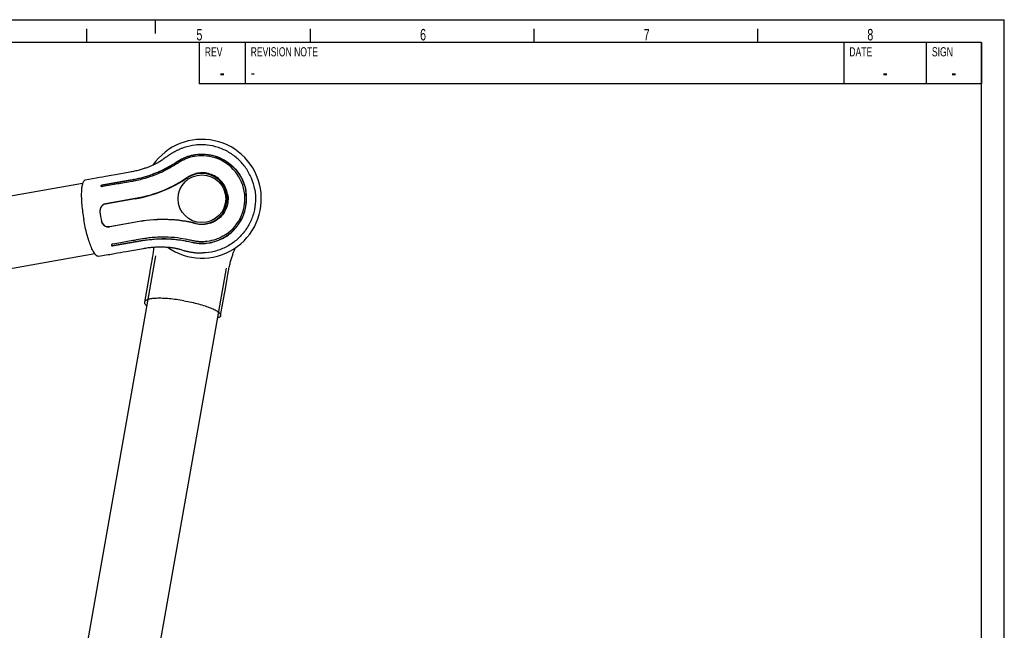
# Model space of a CAD drawing. Extents: x 0 to 420, y 0 to 297.
# Tile 9 of 9: x 205 to 420, y 164 to 297. Entities that reach past the tile are written whole.
import ezdxf

# ---------------------------------------------------------------- set-up
doc = ezdxf.new("R2010")
doc.units = 0
doc.header["$LTSCALE"] = 23.1
for name, color, linetype in [('102181_DXF_CONTINUOUS_LINE', 7, 'CONTINUOUS'), ('102188_DXF_CONTINUOUS_LINE', 7, 'CONTINUOUS'), ('102333-L_DXF_FORMAT', 7, 'CONTINUOUS'), ('105-5475-01_DXF_CONTINUOUS', 7, 'CONTINUOUS')]:
    doc.layers.add(name, color=color, linetype=linetype)
doc.styles.get("Standard").update_dxf_attribs({"font": 'txt', "width": 0.7})
doc.styles.add('TEXTSTYLE_2', font='txt', dxfattribs={"width": 0.7})

msp = doc.modelspace()

# ---------------------------------------------------------------- linework, layer by layer
at = {"layer": '102181_DXF_CONTINUOUS_LINE', "color": 7, "linetype": 'CONTINUOUS'}
for p, q in [((219.07, 261.3), (71.44, 235.27)), ((221.78, 245.93), (74.15, 219.9))]:
    msp.add_line(p, q, dxfattribs=at)
at = {"layer": '102188_DXF_CONTINUOUS_LINE', "color": 7, "linetype": 'CONTINUOUS'}
for p, q in [((234.98, 245.53), (218.94, 154.55)), ((250.34, 242.82), (234.3, 151.84))]:
    msp.add_line(p, q, dxfattribs=at)
at = {"layer": '102333-L_DXF_FORMAT', "color": 7, "linetype": 'CONTINUOUS'}
for p, q in [((0, 297), (420, 297)), ((235, 294), (235, 297)), ((420, 0), (420, 297)), ((220, 292), (220, 295)), ((268.75, 292), (268.75, 295)), ((317.5, 292), (317.5, 295)), ((366.25, 292), (366.25, 295)), ((415, 292), (25, 292)), ((415, 292), (244.5, 292)), ((244.5, 292), (244.5, 283)), ((254.5, 292), (254.5, 283)), ((385, 292), (385, 283)), ((403, 292), (403, 283)), ((415, 292), (415, 283)), ((415, 5), (415, 292)), ((415, 283), (244.5, 283))]:
    msp.add_line(p, q, dxfattribs=at)
at = {"layer": '105-5475-01_DXF_CONTINUOUS', "color": 7, "linetype": 'CONTINUOUS'}
for p, q in [((236.67, 266.58), (236.59, 266.52)), ((236.8, 266.67), (236.67, 266.58)), ((237.18, 266.96), (236.8, 266.67)), ((237.31, 267.05), (237.18, 266.96)), ((237.44, 267.14), (237.31, 267.05)), ((222.07, 262.48), (219.63, 262.05)), ((224.06, 262.83), (223.41, 262.71)), ((225.32, 263.05), (224.06, 262.83)), ((226.24, 263.21), (225.32, 263.05)), ((223.43, 260.62), (223.3, 260.59)), ((230.57, 257.99), (224.09, 256.85)), ((230.57, 257.96), (224.1, 256.82)), ((231.45, 253), (224.97, 251.86)), ((231.45, 252.98), (224.98, 251.84)), ((225.64, 248.07), (225.52, 248.04)), ((228.56, 246.48), (231.49, 247)), ((231.49, 247), (232.32, 247.14)), ((239.93, 247.05), (240.02, 247.02)), ((240.02, 247.02), (240.12, 246.99)), ((240.12, 246.99), (240.27, 246.95)), ((240.27, 246.95), (240.74, 246.81)), ((222.56, 245.42), (224.65, 245.79)), ((226.67, 246.15), (227.31, 246.26)), ((240.74, 246.81), (240.88, 246.77)), ((240.88, 246.77), (241.04, 246.72)), ((241.04, 246.72), (241.21, 246.68)), ((250.75, 241.43), (250.89, 242.26))]:
    msp.add_line(p, q, dxfattribs=at)
for points in [[(241.21, 269.12), (241.04, 269.06), (240.88, 269.01), (240.73, 268.95), (240.58, 268.89), (240.43, 268.83), (240.29, 268.77), (240.15, 268.71), (240.02, 268.65), (239.88, 268.59), (239.75, 268.53), (239.63, 268.47), (239.5, 268.41), (239.38, 268.35), (239.27, 268.29), (239.15, 268.23), (239.04, 268.16), (238.93, 268.1), (238.82, 268.04), (238.72, 267.98), (238.62, 267.92), (238.52, 267.86), (238.42, 267.8), (238.32, 267.74), (238.23, 267.68), (238.14, 267.63), (238.05, 267.57), (237.97, 267.51), (237.89, 267.46), (237.81, 267.4), (237.73, 267.35), (237.65, 267.3), (237.58, 267.24), (237.44, 267.14)], [(236.59, 266.52), (236.5, 266.46), (236.46, 266.43), (236.42, 266.4), (236.38, 266.37), (236.33, 266.34), (236.29, 266.31), (236.24, 266.28), (236.19, 266.24), (236.13, 266.21), (236.07, 266.17), (236.01, 266.13), (235.95, 266.09), (235.88, 266.05), (235.8, 266.01), (235.73, 265.96), (235.64, 265.91), (235.56, 265.86), (235.46, 265.81), (235.36, 265.76), (235.25, 265.7), (235.14, 265.64), (235.03, 265.58), (234.91, 265.53), (234.78, 265.46), (234.65, 265.4), (234.51, 265.34), (234.37, 265.27), (234.22, 265.21), (234.07, 265.14), (233.91, 265.07), (233.75, 265.01), (233.59, 264.94), (233.42, 264.87), (233.24, 264.81), (233.06, 264.74), (232.87, 264.67), (232.68, 264.6), (232.48, 264.54), (232.28, 264.47), (232.07, 264.4), (231.85, 264.34), (231.63, 264.27), (231.4, 264.21), (231.16, 264.14), (230.91, 264.08), (230.67, 264.02), (230.42, 263.97), (230.17, 263.91), (229.91, 263.86), (229.65, 263.81), (229.39, 263.77), (226.24, 263.21)], [(223.41, 262.71), (222.74, 262.6), (222.07, 262.48)], [(232.32, 247.14), (232.58, 247.19), (232.84, 247.23), (233.1, 247.27), (233.36, 247.31), (233.61, 247.34), (233.86, 247.37), (234.11, 247.4), (234.36, 247.42), (234.6, 247.44), (234.83, 247.45), (235.06, 247.46), (235.28, 247.47), (235.49, 247.48), (235.7, 247.48), (235.9, 247.49), (236.1, 247.49), (236.3, 247.49), (236.48, 247.48), (236.67, 247.48), (236.84, 247.47), (237.02, 247.46), (237.19, 247.45), (237.36, 247.44), (237.52, 247.43), (237.67, 247.42), (237.82, 247.41), (237.97, 247.39), (238.11, 247.38), (238.24, 247.36), (238.37, 247.35), (238.49, 247.33), (238.61, 247.32), (238.73, 247.3), (238.83, 247.28), (238.93, 247.27), (239.02, 247.25), (239.11, 247.24), (239.2, 247.22), (239.28, 247.2), (239.35, 247.19), (239.42, 247.17), (239.49, 247.16), (239.55, 247.14), (239.61, 247.13), (239.67, 247.12), (239.73, 247.1), (239.78, 247.09), (239.83, 247.08), (239.88, 247.06), (239.93, 247.05)], [(234.56, 247.43), (234.54, 247.23), (234.52, 246.99), (234.5, 246.74), (234.47, 246.49), (234.43, 246.23), (234.4, 245.97), (234.36, 245.72), (234.32, 245.46), (234.27, 245.19), (234.22, 244.92), (233.82, 242.63)], [(250.89, 242.26), (250.94, 242.52), (250.99, 242.78), (251.04, 243.04), (251.09, 243.29), (251.15, 243.54), (251.21, 243.79), (251.27, 244.03), (251.33, 244.27), (251.4, 244.5), (251.46, 244.73), (251.53, 244.94), (251.59, 245.15), (251.66, 245.36), (251.73, 245.56), (251.8, 245.75), (251.86, 245.94), (251.93, 246.12), (252, 246.29), (252.07, 246.46), (252.13, 246.63), (252.2, 246.79), (252.27, 246.95), (252.33, 247.1), (252.4, 247.25), (252.42, 247.29)], [(224.65, 245.79), (225, 245.85), (225.34, 245.91), (225.68, 245.97)], [(225.68, 245.97), (226.34, 246.09), (226.67, 246.15)], [(227.31, 246.26), (227.95, 246.37), (228.56, 246.48)], [(241.21, 246.68), (241.29, 246.65), (241.38, 246.63), (241.47, 246.61), (241.57, 246.58), (241.66, 246.56), (241.76, 246.54), (241.86, 246.51), (241.97, 246.49), (242.08, 246.46), (242.19, 246.44), (242.3, 246.42), (242.41, 246.4), (242.53, 246.37), (242.65, 246.35), (242.77, 246.33), (242.89, 246.31), (243.02, 246.29), (243.15, 246.28), (243.28, 246.26), (243.41, 246.24), (243.55, 246.23), (243.69, 246.21), (243.83, 246.2), (243.98, 246.19), (244.13, 246.18), (244.28, 246.17), (244.43, 246.16), (244.59, 246.16), (244.75, 246.15), (244.91, 246.15), (245.08, 246.15), (245.26, 246.16)], [(233.82, 242.63), (233.77, 242.34), (233.71, 242.04), (232.55, 235.44)], [(250.12, 237.89), (250.59, 240.57), (250.75, 241.43)], [(249.72, 235.62), (250.01, 237.26), (250.12, 237.89)], [(249.17, 232.51), (249.66, 235.28), (249.72, 235.62)]]:
    msp.add_lwpolyline(points, dxfattribs=at)
msp.add_circle((245.09, 257.97), 5.2, dxfattribs=at)
for centre, radius, start, end in [((245.09, 257.97), 12.95, 234.4521, 145.5479), ((245.09, 257.97), 9.37, 10.0038, 76.1448), ((225.35, 287.56), 30.06, 279.9977, 303.7368), ((245.09, 257.97), 5.52, 256.5124, 123.4876), ((223.32, 260.78), 0.214, 190.0097, 192.3259), ((223.29, 260.75), 0.183, 176.6406, 185.6921), ((245.09, 257.97), 9.37, 303.8552, 9.9962), ((224.36, 255.33), 1.52, 100, 186.8981), ((244.02, 257.78), 21.35, 187.0917, 192.9083), ((242.71, 257.55), 20, 186.8981, 193.1019), ((236.67, 223.4), 30.06, 76.2632, 100.0023), ((224.71, 253.36), 1.52, 193.1019, 280), ((225.56, 247.89), 0.183, 194.3079, 203.3594), ((225.59, 247.87), 0.214, 187.6741, 189.9903)]:
    msp.add_arc(centre, radius, start, end, dxfattribs=at)
for points, knots in [([(256.59, 259.99), (256.44, 260.82), (255.96, 262.46), (254.75, 264.7), (253.35, 266.31), (252.06, 267.39), (250.65, 268.33), (248.72, 269.22), (246.64, 269.67), (244.95, 269.76), (243.26, 269.66), (242.01, 269.39), (241.21, 269.12)], [0, 0, 0, 0, 0.124952, 0.249907, 0.374863, 0.437431, 0.499999, 0.624954, 0.749909, 0.812477, 0.875045, 1, 1, 1, 1]), ([(239.71, 266.08), (240.02, 266.28), (240.66, 266.66), (241.81, 267.17), (243.11, 267.54), (244.63, 267.74), (246.03, 267.7), (247.5, 267.44), (248.89, 266.99), (250.29, 266.25), (251.57, 265.3), (252.68, 264.15), (253.59, 262.82), (254.16, 261.6), (254.51, 260.52), (254.64, 259.95), (254.69, 259.66)], [0, 0, 0, 0, 0.057384, 0.115006, 0.196507, 0.265858, 0.352158, 0.41307, 0.498305, 0.577687, 0.65904, 0.745439, 0.824064, 0.908588, 0.954186, 1, 1, 1, 1]), ([(239.71, 266.04), (240, 266.23), (240.6, 266.59), (241.93, 267.2), (243.81, 267.69), (245.8, 267.71), (247.4, 267.42), (248.97, 266.93), (250.8, 265.95), (252.34, 264.52), (253.32, 263.17), (253.92, 262.06), (254.38, 260.88), (254.58, 260.07), (254.65, 259.65)], [0, 0, 0, 0, 0.052855, 0.108798, 0.228278, 0.353136, 0.416537, 0.480339, 0.608749, 0.738351, 0.80361, 0.869008, 0.934486, 1, 1, 1, 1]), ([(247.33, 267.06), (246.55, 267.26), (245.09, 267.42), (243.07, 267.18), (241.64, 266.71), (240.62, 266.21), (240.13, 265.92), (239.89, 265.76)], [0, 0, 0, 0, 0.312013, 0.561363, 0.781044, 0.88863, 1, 1, 1, 1]), ([(229.86, 262.12), (231.18, 262.36), (233.67, 263), (236.59, 264.24), (238.52, 265.32), (239.37, 265.86), (239.71, 266.08)], [0, 0, 0, 0, 0.378784, 0.7174, 0.886853, 1, 1, 1, 1]), ([(229.86, 262.09), (230.8, 262.26), (232.64, 262.68), (235.25, 263.61), (237.61, 264.73), (239.05, 265.6), (239.71, 266.04)], [0, 0, 0, 0, 0.267049, 0.528321, 0.775629, 1, 1, 1, 1]), ([(239.89, 265.76), (239.75, 265.67), (239.06, 265.22), (237.57, 264.34), (235.69, 263.45), (233.86, 262.76), (232.41, 262.31), (231.07, 261.98), (230.27, 261.82), (229.92, 261.76)], [0, 0, 0, 0, 0.045663, 0.2294, 0.480782, 0.618909, 0.773644, 0.901382, 1, 1, 1, 1]), ([(219.63, 262.05), (219.57, 262.04), (219.45, 261.98), (219.3, 261.82), (219.17, 261.59), (219.06, 261.29), (218.97, 260.92), (218.89, 260.48), (218.84, 259.97), (218.79, 259.18), (218.8, 258.07), (218.89, 256.62), (219.07, 255.05), (219.23, 253.97), (219.33, 253.42)], [0, 0, 0, 0, 0.020034, 0.043551, 0.072734, 0.108621, 0.151601, 0.201716, 0.258795, 0.322514, 0.467981, 0.633482, 0.813093, 1, 1, 1, 1]), ([(229.86, 262.12), (228.75, 261.93), (226.55, 261.54), (224.34, 261.15), (223.24, 260.96)], [0, 0, 0, 0, 0.5, 1, 1, 1, 1]), ([(223.25, 260.93), (224.35, 261.12), (226.55, 261.51), (228.76, 261.89), (229.86, 262.09)], [0, 0, 0, 0, 0.5, 1, 1, 1, 1]), ([(241.99, 262.65), (240.34, 261.51), (236.67, 259.52), (232.66, 258.36), (230.57, 257.99)], [0, 0, 0, 0, 0.485728, 1, 1, 1, 1]), ([(250.7, 258.95), (250.61, 259.43), (250.32, 260.38), (249.53, 261.62), (248.46, 262.62), (247.19, 263.3), (245.82, 263.64), (244.44, 263.63), (243.14, 263.3), (242.35, 262.89), (241.99, 262.65)], [0, 0, 0, 0, 0.130736, 0.261011, 0.390275, 0.517856, 0.643059, 0.765244, 0.88406, 1, 1, 1, 1]), ([(223.1, 260.75), (223.1, 260.77), (223.1, 260.82), (223.13, 260.89), (223.17, 260.94), (223.22, 260.95), (223.24, 260.96)], [0, 0, 0, 0, 0.279917, 0.527455, 0.75607, 1, 1, 1, 1]), ([(223.11, 260.76), (223.11, 260.78), (223.11, 260.81), (223.14, 260.86), (223.18, 260.91), (223.22, 260.92), (223.24, 260.93)], [0, 0, 0, 0, 0.210139, 0.433809, 0.689926, 1, 1, 1, 1]), ([(223.3, 260.59), (223.28, 260.59), (223.24, 260.59), (223.16, 260.63), (223.12, 260.69), (223.11, 260.74)], [0, 0, 0, 0, 0.243261, 0.46985, 1, 1, 1, 1]), ([(229.92, 261.76), (229.33, 261.65), (228.25, 261.46), (226.67, 261.19), (225.1, 260.91), (224.01, 260.72), (223.43, 260.62)], [0, 0, 0, 0, 0.270891, 0.500242, 0.729758, 1, 1, 1, 1]), ([(256.59, 259.99), (256.73, 259.16), (256.85, 257.46), (256.47, 254.94), (255.71, 252.95), (254.86, 251.49), (253.86, 250.13), (252.35, 248.63), (250.55, 247.5), (248.99, 246.84), (247.37, 246.35), (246.1, 246.18), (245.26, 246.16)], [0, 0, 0, 0, 0.124952, 0.249907, 0.374863, 0.437431, 0.499999, 0.624954, 0.749909, 0.812477, 0.875045, 1, 1, 1, 1]), ([(242.8, 248.54), (243.13, 248.46), (243.82, 248.32), (245.28, 248.21), (247.21, 248.39), (249.09, 249.06), (250.49, 249.87), (251.8, 250.86), (253.19, 252.42), (254.14, 254.29), (254.6, 255.89), (254.79, 257.14), (254.82, 258.4), (254.72, 259.24), (254.65, 259.65)], [0, 0, 0, 0, 0.052855, 0.108798, 0.228278, 0.353136, 0.416537, 0.480339, 0.608749, 0.738351, 0.80361, 0.869008, 0.934486, 1, 1, 1, 1]), ([(242.81, 248.5), (243.17, 248.41), (243.9, 248.28), (245.16, 248.19), (246.5, 248.29), (248, 248.63), (249.3, 249.14), (250.6, 249.89), (251.74, 250.79), (252.82, 251.96), (253.69, 253.29), (254.34, 254.75), (254.74, 256.31), (254.86, 257.65), (254.81, 258.78), (254.74, 259.37), (254.69, 259.66)], [0, 0, 0, 0, 0.057384, 0.115006, 0.196507, 0.265858, 0.352158, 0.41307, 0.498305, 0.577687, 0.65904, 0.745439, 0.824064, 0.908588, 0.954186, 1, 1, 1, 1]), ([(250.7, 258.95), (250.78, 258.47), (250.82, 257.49), (250.51, 256.05), (249.85, 254.75), (248.89, 253.67), (247.71, 252.88), (246.42, 252.42), (245.08, 252.28), (244.2, 252.4), (243.78, 252.51)], [0, 0, 0, 0, 0.130736, 0.261011, 0.390275, 0.517856, 0.643059, 0.765244, 0.88406, 1, 1, 1, 1]), ([(224.09, 256.85), (223.9, 256.81), (223.53, 256.67), (223.09, 256.26), (222.84, 255.73), (222.81, 255.33), (222.84, 255.14)], [0, 0, 0, 0, 0.252109, 0.501927, 0.750416, 1, 1, 1, 1]), ([(222.56, 245.42), (222.5, 245.41), (222.37, 245.42), (222.17, 245.52), (221.97, 245.69), (221.76, 245.94), (221.55, 246.26), (221.33, 246.65), (221.11, 247.1), (220.8, 247.83), (220.42, 248.88), (220.01, 250.27), (219.64, 251.81), (219.43, 252.88), (219.33, 253.42)], [0, 0, 0, 0, 0.020034, 0.043551, 0.072734, 0.108621, 0.151601, 0.201716, 0.258795, 0.322514, 0.467981, 0.633482, 0.813093, 1, 1, 1, 1]), ([(243.78, 252.51), (241.84, 253.01), (237.71, 253.63), (233.55, 253.35), (231.45, 252.98)], [0, 0, 0, 0, 0.485728, 1, 1, 1, 1]), ([(224.98, 251.84), (224.78, 251.8), (224.38, 251.81), (223.84, 252.04), (223.42, 252.46), (223.26, 252.82), (223.21, 253.01)], [0, 0, 0, 0, 0.252109, 0.501927, 0.750416, 1, 1, 1, 1]), ([(232.13, 249.21), (231.55, 249.11), (230.46, 248.92), (228.89, 248.64), (227.31, 248.36), (226.23, 248.17), (225.64, 248.07)], [0, 0, 0, 0, 0.270891, 0.500242, 0.729758, 1, 1, 1, 1]), ([(242.87, 248.86), (242.71, 248.9), (241.91, 249.09), (240.2, 249.41), (238.14, 249.6), (236.17, 249.62), (234.66, 249.55), (233.29, 249.4), (232.48, 249.27), (232.13, 249.21)], [0, 0, 0, 0, 0.045663, 0.2294, 0.480782, 0.618909, 0.773644, 0.901382, 1, 1, 1, 1]), ([(232.19, 248.88), (233.13, 249.05), (235, 249.27), (237.77, 249.3), (240.37, 249.05), (242.03, 248.72), (242.8, 248.54)], [0, 0, 0, 0, 0.267049, 0.528321, 0.775629, 1, 1, 1, 1]), ([(232.2, 248.85), (233.52, 249.08), (236.08, 249.33), (239.25, 249.16), (241.43, 248.81), (242.42, 248.6), (242.81, 248.5)], [0, 0, 0, 0, 0.378784, 0.7174, 0.886853, 1, 1, 1, 1]), ([(250.31, 250.18), (249.64, 249.73), (248.32, 249.08), (246.34, 248.62), (244.84, 248.57), (243.71, 248.69), (243.15, 248.8), (242.87, 248.86)], [0, 0, 0, 0, 0.312013, 0.561363, 0.781044, 0.88863, 1, 1, 1, 1]), ([(225.52, 248.04), (225.5, 248.04), (225.46, 248.03), (225.39, 247.96), (225.37, 247.89), (225.38, 247.84)], [0, 0, 0, 0, 0.243261, 0.46985, 1, 1, 1, 1]), ([(225.38, 247.83), (225.39, 247.81), (225.4, 247.76), (225.45, 247.71), (225.51, 247.68), (225.56, 247.68), (225.58, 247.68)], [0, 0, 0, 0, 0.279917, 0.527455, 0.75607, 1, 1, 1, 1]), ([(225.39, 247.82), (225.39, 247.81), (225.41, 247.78), (225.45, 247.74), (225.51, 247.71), (225.55, 247.71), (225.57, 247.71)], [0, 0, 0, 0, 0.210139, 0.433809, 0.689926, 1, 1, 1, 1]), ([(225.58, 247.71), (226.68, 247.91), (228.88, 248.3), (231.09, 248.69), (232.19, 248.88)], [0, 0, 0, 0, 0.5, 1, 1, 1, 1]), ([(232.2, 248.85), (231.09, 248.66), (228.89, 248.27), (226.68, 247.88), (225.58, 247.68)], [0, 0, 0, 0, 0.5, 1, 1, 1, 1]), ([(241.17, 235.74), (240.63, 235.83), (239.55, 236), (237.98, 236.18), (236.53, 236.27), (235.41, 236.27), (234.62, 236.23), (234.12, 236.18), (233.68, 236.1), (233.31, 236.01), (233, 235.9), (232.77, 235.77), (232.61, 235.62), (232.56, 235.5), (232.55, 235.44)], [0, 0, 0, 0, 0.186902, 0.366509, 0.532006, 0.677472, 0.741191, 0.79827, 0.848388, 0.891371, 0.92726, 0.956445, 0.979965, 1, 1, 1, 1]), ([(232.55, 235.44), (232.54, 235.38), (232.55, 235.24), (232.65, 235.05), (232.82, 234.84), (232.97, 234.72), (233.06, 234.65)], [0, 0, 0, 0, 0.183889, 0.400166, 0.669035, 1, 1, 1, 1]), ([(241.17, 235.74), (241.72, 235.64), (242.79, 235.43), (244.32, 235.06), (245.72, 234.65), (246.77, 234.27), (247.49, 233.96), (247.95, 233.74), (248.34, 233.52), (248.66, 233.3), (248.9, 233.1), (249.07, 232.89), (249.17, 232.7), (249.18, 232.56), (249.17, 232.51)], [0, 0, 0, 0, 0.186902, 0.366509, 0.532006, 0.677472, 0.741191, 0.79827, 0.848388, 0.891371, 0.92726, 0.956445, 0.979965, 1, 1, 1, 1]), ([(249.17, 232.51), (249.16, 232.45), (249.11, 232.32), (248.94, 232.17), (248.71, 232.04), (248.53, 231.97), (248.42, 231.94)], [0, 0, 0, 0, 0.183889, 0.400166, 0.669035, 1, 1, 1, 1])]:
    msp.add_open_spline(points, degree=3, knots=knots, dxfattribs=at)

# ---------------------------------------------------------------- texts
at = {"layer": '102333-L_DXF_FORMAT', "color": 7, "linetype": 'CONTINUOUS', "char_height": 2.5, "attachment_point": 1}
for s, insert, width in [('5', (243.89, 294.98), 2.6786), ('6', (292.64, 294.98), 2.9464), ('7', (341.39, 294.98), 2.9464), ('8', (390.14, 294.98), 2.9464)]:
    msp.add_mtext(s, dxfattribs=dict(at, insert=insert, width=width))
at = {"layer": '102333-L_DXF_FORMAT', "color": 2, "linetype": 'CONTINUOUS', "style": 'TEXTSTYLE_2'}
for s, insert, char_height, width, attachment_point in [('REV', (245.72, 291), 2, 4.2, 1), ('REVISION NOTE', (255.72, 291), 2, 18.2, 1), ('DATE', (386.22, 291), 2, 5.6, 1), ('SIGN', (404.22, 291), 2, 5.6, 1), ('-', (249.5, 287.25), 3.5, 2.45, 2), ('-', (255.72, 287), 3, 2.1, 1), ('-', (394, 287.25), 3.5, 2.45, 2), ('-', (409, 287.25), 3.5, 2.45, 2)]:
    msp.add_mtext(s, dxfattribs=dict(at, insert=insert, char_height=char_height, width=width, attachment_point=attachment_point))

doc.saveas('drawing.dxf')
